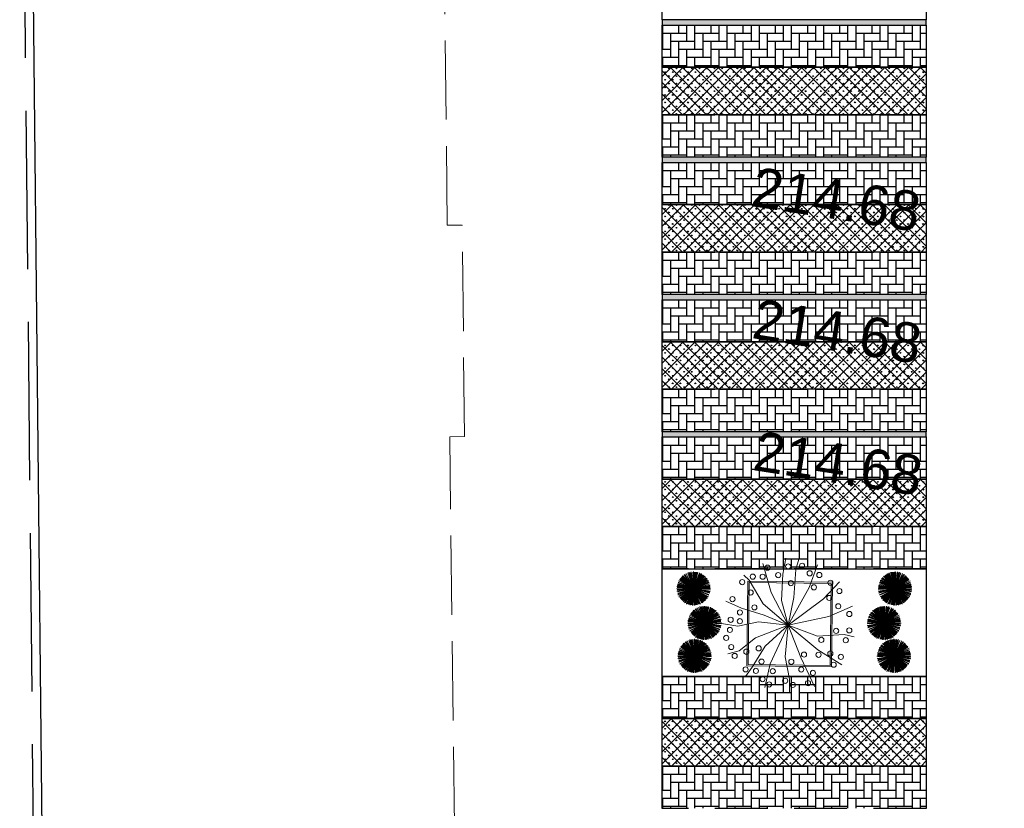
# Model space of a CAD drawing. Extents: x 6601440 to 6601733, y 5738487 to 5738717.
# Tile 13 of 129: x 6601510 to 6601529, y 5738628 to 5738643. Entities that reach past the tile are written whole.
import ezdxf

# ---------------------------------------------------------------- set-up
doc = ezdxf.new("R2010")
doc.units = 0
doc.linetypes.add('PRZER2-1', pattern=[3, 2, -1])
doc.linetypes.add('PRZER3-1', pattern=[4, 3, -1])
doc.layers.get('0').update_dxf_attribs({"linetype": 'CONTINUOUS'})
for name, color, linetype, lineweight, true_color in [('GSPWPS_O', 7, 'CONTINUOUS', 0, 0x0a0909), ('GSSKOA', 7, 'PRZER3-1', 18, 0x0a0909), ('Z_zielen', 7, 'CONTINUOUS', 0, 0x008f00)]:
    doc.layers.add(name, color=color, linetype=linetype, lineweight=lineweight, true_color=true_color)
doc.layers.add('MM_A_PZT_BUD_nadwieszenia', color=30, linetype='CONTINUOUS', lineweight=30)
doc.layers.add('TREE Z 1 500', color=7, linetype='CONTINUOUS', lineweight=9, true_color=0xc1c79e, transparency=0.6)
doc.styles.add('GEO-INFO', font='arial.ttf')
pattern_1 = [(90, (0, 0), (-0.07184204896, 0.07184204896), [0.01905, -0.12463409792]), (45, (0, 0), (-0.0718420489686, 0.0718420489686), [0.01905, -0.08255]), (135, (0, 0), (-0.0718420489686, -0.0718420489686), [0.01905, -0.08255])]

# ---------------------------------------------------------------- blocks, each defined once
blk = doc.blocks.new('ARBPARB2')
at = {"linetype": 'Continuous'}
for p, q in [((-1.081, 0.854), (-2.163, 1.746)), ((-2.146, 1.696), (-1.081, 0.853)), ((-2.089, 1.773), (-1.081, 0.854)), ((-2.05, 1.814), (-1.08, 0.854)), ((-1.968, 1.89), (-1.08, 0.854)), ((-1.08, 0.855), (-1.938, 1.964)), ((-1.859, 1.974), (-1.08, 0.855)), ((-1.813, 2.006), (-1.079, 0.855)), ((-1.079, 0.855), (-1.778, 2.071)), ((-1.653, 2.093), (-1.079, 0.855)), ((-1.613, 2.104), (-1.078, 0.855)), ((-1.078, 0.855), (-1.605, 2.155)), ((-1.526, 2.144), (-1.078, 0.856)), ((-1.473, 2.162), (-1.078, 0.856)), ((-1.419, 2.177), (-1.078, 0.856)), ((-1.364, 2.19), (-1.077, 0.856)), ((-1.269, 2.2), (-1.077, 0.856)), ((-1.229, 2.212), (-1.077, 0.856)), ((-1.076, 0.856), (-1.111, 2.258)), ((-0.991, 2.218), (-1.076, 0.856)), ((-1.075, 0.856), (-0.919, 2.249)), ((-0.855, 2.202), (-1.075, 0.856)), ((-0.8, 2.193), (-1.075, 0.856)), ((-0.745, 2.18), (-1.075, 0.856)), ((-1.074, 0.856), (-0.613, 2.18)), ((-0.691, 2.165), (-1.074, 0.856)), ((-0.602, 2.129), (-1.074, 0.855)), ((-0.561, 2.12), (-1.074, 0.855)), ((-1.073, 0.855), (-0.436, 2.105)), ((-0.398, 2.041), (-1.073, 0.855)), ((-0.318, 1.984), (-1.073, 0.855)), ((-1.072, 0.855), (-0.271, 2.005)), ((-0.193, 1.899), (-1.072, 0.854)), ((-1.072, 0.854), (-0.17, 1.882)), ((-1.072, 0.854), (-0.077, 1.843)), ((-0.09, 1.792), (-1.072, 0.854)), ((-0.057, 1.766), (-1.071, 0.854)), ((-0.02, 1.724), (-1.071, 0.854)), ((-1.071, 0.853), (0.049, 1.698)), ((-1.082, 0.85), (-2.483, 0.928)), ((-1.082, 0.849), (-2.48, 0.736)), ((-2.447, 0.863), (-1.082, 0.85)), ((-2.438, 0.767), (-1.082, 0.849)), ((-2.435, 0.671), (-1.082, 0.849)), ((-2.433, 1.044), (-1.082, 0.851)), ((-2.427, 0.615), (-1.082, 0.849)), ((-2.42, 1.084), (-1.082, 0.851)), ((-1.082, 0.848), (-2.42, 0.428)), ((-2.416, 0.56), (-1.082, 0.848)), ((-2.406, 1.179), (-1.082, 0.851)), ((-2.403, 0.506), (-1.082, 0.848)), ((-2.392, 1.233), (-1.082, 0.851)), ((-1.082, 0.852), (-2.387, 1.261)), ((-1.082, 0.852), (-2.387, 1.261)), ((-2.375, 1.287), (-1.082, 0.852)), ((-2.37, 0.416), (-1.082, 0.848)), ((-2.362, 0.374), (-1.082, 0.847)), ((-2.356, 1.34), (-1.082, 0.852)), ((-1.082, 0.847), (-2.35, 0.249)), ((-2.342, 0.322), (-1.082, 0.847)), ((-2.313, 1.426), (-1.082, 0.852)), ((-2.301, 1.465), (-1.082, 0.852)), ((-1.081, 0.853), (-2.275, 1.589)), ((-2.26, 0.16), (-1.081, 0.847)), ((-1.081, 0.846), (-2.256, 0.081)), ((-2.234, 0.128), (-1.081, 0.846)), ((-2.209, 1.622), (-1.081, 0.853)), ((-2.185, 0.045), (-1.081, 0.846)), ((-2.152, 0), (-1.081, 0.846)), ((-1.081, 0.846), (-2.136, -0.024)), ((-2.116, -0.044), (-1.081, 0.846)), ((-2.079, -0.085), (-1.081, 0.845)), ((-2.006, -0.148), (-1.08, 0.845)), ((-1.98, -0.181), (-1.08, 0.845)), ((-1.937, -0.217), (-1.08, 0.845)), ((-1.08, 0.845), (-1.91, -0.286)), ((-1.789, -0.321), (-1.079, 0.844)), ((-1.079, 0.844), (-1.747, -0.389)), ((-1.668, -0.387), (-1.079, 0.844)), ((-1.617, -0.41), (-1.078, 0.844)), ((-1.078, 0.844), (-1.592, -0.424)), ((-1.565, -0.431), (-1.078, 0.844)), ((-1.512, -0.45), (-1.078, 0.844)), ((-1.078, 0.844), (-1.457, -0.507)), ((-1.418, -0.471), (-1.078, 0.844)), ((-1.38, -0.487), (-1.077, 0.844)), ((-1.077, 0.843), (-1.268, -0.546)), ((-1.2, -0.516), (-1.077, 0.843)), ((-1.145, -0.519), (-1.076, 0.843)), ((-1.103, -0.515), (-1.076, 0.843)), ((-1.076, 0.843), (-1.076, -0.559)), ((-1.075, 0.844), (-0.764, -0.524)), ((-0.748, -0.475), (-1.075, 0.844)), ((-0.895, -0.509), (-1.075, 0.843)), ((-1.075, 0.843), (-0.923, -0.516)), ((-0.952, -0.516), (-1.075, 0.843)), ((-1.074, 0.844), (-0.58, -0.469)), ((-0.706, -0.47), (-1.074, 0.844)), ((-0.653, -0.454), (-1.074, 0.844)), ((-0.45, -0.363), (-1.073, 0.844)), ((-0.484, -0.387), (-1.073, 0.844)), ((-0.363, -0.321), (-1.073, 0.844)), ((-1.073, 0.844), (-0.405, -0.389)), ((-0.316, -0.291), (-1.073, 0.844)), ((-1.072, 0.845), (-0.291, -0.278)), ((-1.072, 0.845), (-0.148, -0.21)), ((-0.225, -0.225), (-1.072, 0.845)), ((-0.27, -0.259), (-1.072, 0.845)), ((-0.122, -0.135), (-1.072, 0.845)), ((0.086, 1.577), (-1.071, 0.853)), ((0.102, 1.538), (-1.071, 0.853)), ((-1.071, 0.853), (0.154, 1.536)), ((0.119, 0.179), (-1.071, 0.847)), ((-1.071, 0.846), (0.116, 0.099)), ((0, 0), (-1.071, 0.846)), ((0.033, 0.045), (-1.071, 0.846)), ((-1.071, 0.846), (-0.011, -0.073)), ((0.153, 1.457), (-1.07, 0.852)), ((0.177, 1.406), (-1.07, 0.852)), ((-1.07, 0.852), (0.191, 1.381)), ((0.199, 1.354), (-1.07, 0.852)), ((0.218, 1.302), (-1.07, 0.852)), ((-1.07, 0.851), (0.275, 1.247)), ((0.257, 1.17), (-1.07, 0.851)), ((-1.07, 0.851), (0.317, 1.059)), ((0.288, 0.991), (-1.07, 0.85)), ((0.292, 0.935), (-1.07, 0.85)), ((-1.07, 0.85), (0.333, 0.873)), ((-1.07, 0.849), (0.287, 0.677)), ((0.291, 0.753), (-1.07, 0.849)), ((0.294, 0.809), (-1.07, 0.849)), ((0.271, 0.594), (-1.07, 0.848)), ((-1.07, 0.848), (0.293, 0.518)), ((0.217, 0.395), (-1.07, 0.848)), ((0.198, 0.342), (-1.07, 0.847)), ((-1.07, 0.847), (0.208, 0.269))]:
    blk.add_line(p, q, dxfattribs=at)
blk.add_circle((-1.076, 0.85), 0.00621)
blk = doc.blocks.new('PGROM-B09X0104')
at = {"color": 0}
for points in [[(-12.5, 11.5), (-124.6, 288.4), (-257.4, 446.9), (-311.4, 602.6)], [(-12.5, 11.5), (-37.7, 267.9), (-83.7, 498.1), (-95.3, 668.7)], [(-12.5, 11.5), (54.3, 329.3), (197.3, 564.6), (215.5, 633.4)], [(-12.5, 11.5), (192.2, 314), (406.4, 524.6)], [(-12.5, 11.5), (-277.9, 237.2), (-466.9, 319.1), (-547.4, 402.1)], [(-12.5, 11.5), (171.8, 186.1), (406.8, 298.6), (557.9, 348.2)], [(-12.5, 11.5), (253.5, 94), (509, 206.6), (612.5, 230.8)], [(-12.5, 11.5), (-303.4, 114.5), (-548.7, 129.8), (-661.7, 142.7)], [(-12.5, 11.5), (-436.3, -13.4), (-668.8, -77.1)], [(-12.5, 11.5), (-303.4, -110.5), (-477.1, -253.7), (-590.4, -312)], [(-12.5, 11.5), (-237, -248.6), (-426.2, -505.7)], [(-12.5, 11.5), (-88.8, -361.1), (-108.5, -643.8)], [(-12.5, 11.5), (411.9, 7.1), (649.2, 41)], [(-12.5, 11.5), (381.3, -171.9), (604, -230.8)], [(-12.5, 11.5), (28.7, -294.7), (166.7, -519.7), (192.9, -618.2)], [(-12.5, 11.5), (253.5, -299.8), (453.8, -458.9)]]:
    blk.add_lwpolyline(points, dxfattribs=at)
for centre in [(-47.9, 620.8), (146.2, 615.7), (-415.8, 493), (-329, 498.1), (-237, 539), (-129.7, 493), (95.1, 493), (243.3, 549.2), (289.3, 462.3), (391.5, 462.3), (-472, 406), (-206.3, 452.1), (-17.3, 390.7), (-533.3, 334.4), (376.2, 334.4), (498.8, 288.4), (-599.8, 175.9), (-441.4, 252.6), (365.9, 186.1), (570.3, 170.8), (-564, 78.7), (-456.7, 73.6), (-354.5, 160.5), (-604.9, -18.5), (539.7, 68.5), (570.3, -23.6), (-620.2, -100.3), (-487.4, -69.6), (437.5, -33.8), (-318.7, -187.3), (417, -217.9), (555, -156.6), (-512.9, -223.1), (-512.9, -310), (-339.2, -310), (-196.1, -264), (524.3, -274.2), (-129.7, -391.8), (13.4, -345.8), (386.4, -335.6), (-426, -432.8), (-313.6, -427.6), (-63.3, -489), (161.6, -432.8), (371, -468.6), (-145, -570.8), (-42.8, -596.4), (125.8, -560.6), (228, -545.3)]:
    blk.add_circle(centre, 25.5, dxfattribs=at)

msp = doc.modelspace()

# ---------------------------------------------------------------- hatches: boundary and pattern name
h = msp.add_hatch(color=256)
h.dxf.hatch_style = 1
h.paths.add_polyline_path([(6601522.4268, 5738643.29263), (6601522.4268, 5738643.19263), (6601527.4268, 5738643.19263), (6601527.4268, 5738643.29263)])
at = {"linetype": 'PRZER2-1'}
h = msp.add_hatch(dxfattribs=at)
h.set_pattern_fill('AR-HBONE', color=256, scale=0.0015, angle=45)
h.set_pattern_definition([(90, (20.7848, 6.09846), (-0.1524, 0.1524), [0.4572, -0.1524]), (180, (20.7848, 6.25086), (-0.1524, 0.1524), [0.4572, -0.1524])])
h.paths.add_polyline_path([(6601522.4268, 5738643.19263), (6601522.4268, 5738642.3952), (6601527.4268, 5738642.3952), (6601527.4268, 5738643.19263)])
h = msp.add_hatch(dxfattribs=at)
h.set_pattern_fill('ANSI37', color=256, scale=0.05)
h.set_pattern_definition([(45, (20.81756, 6.49095), (-0.1122532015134, 0.1122532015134), []), (135, (20.81756, 6.49095), (-0.1122532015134, -0.1122532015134), [])])
h.paths.add_polyline_path([(6601522.4268, 5738641.49522), (6601522.4268, 5738642.3952), (6601527.4268, 5738642.3952), (6601527.4268, 5738641.49522)])
h = msp.add_hatch(dxfattribs=at)
h.set_pattern_fill('GRASS', color=3, scale=0.004)
h.set_pattern_definition(pattern_1)
h.paths.add_polyline_path([(6601522.4268, 5738641.49522), (6601522.4268, 5738642.3952), (6601527.4268, 5738642.3952), (6601527.4268, 5738641.49522)])
h = msp.add_hatch(dxfattribs=at)
h.set_pattern_fill('AR-HBONE', color=256, scale=0.0015, angle=45)
h.set_pattern_definition([(90, (20.7848, 4.40105), (-0.1524, 0.1524), [0.4572, -0.1524]), (180, (20.7848, 4.55345), (-0.1524, 0.1524), [0.4572, -0.1524])])
h.paths.add_polyline_path([(6601522.4268, 5738641.49522), (6601522.4268, 5738640.69779), (6601527.4268, 5738640.69779), (6601527.4268, 5738641.49522)])
h = msp.add_hatch(color=256)
h.dxf.hatch_style = 1
h.paths.add_polyline_path([(6601522.4268, 5738640.69263), (6601522.4268, 5738640.59263), (6601527.4268, 5738640.59263), (6601527.4268, 5738640.69263)])
h = msp.add_hatch(dxfattribs=at)
h.set_pattern_fill('AR-HBONE', color=256, scale=0.0015, angle=45)
h.set_pattern_definition([(90, (20.7848, 3.49846), (-0.1524, 0.1524), [0.4572, -0.1524]), (180, (20.7848, 3.65086), (-0.1524, 0.1524), [0.4572, -0.1524])])
h.paths.add_polyline_path([(6601522.4268, 5738640.59263), (6601522.4268, 5738639.7952), (6601527.4268, 5738639.7952), (6601527.4268, 5738640.59263)])
h = msp.add_hatch(dxfattribs=at)
h.set_pattern_fill('ANSI37', color=256, scale=0.05)
h.set_pattern_definition([(45, (20.81756, 3.89095), (-0.1122532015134, 0.1122532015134), []), (135, (20.81756, 3.89095), (-0.1122532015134, -0.1122532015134), [])])
h.paths.add_polyline_path([(6601522.4268, 5738638.89522), (6601522.4268, 5738639.7952), (6601527.4268, 5738639.7952), (6601527.4268, 5738638.89522)])
h = msp.add_hatch(dxfattribs=at)
h.set_pattern_fill('GRASS', color=3, scale=0.004)
h.set_pattern_definition(pattern_1)
h.paths.add_polyline_path([(6601522.4268, 5738638.89522), (6601522.4268, 5738639.7952), (6601527.4268, 5738639.7952), (6601527.4268, 5738638.89522)])
h = msp.add_hatch(dxfattribs=at)
h.set_pattern_fill('AR-HBONE', color=256, scale=0.0015, angle=45)
h.set_pattern_definition([(90, (20.7848, 1.80105), (-0.1524, 0.1524), [0.4572, -0.1524]), (180, (20.7848, 1.95345), (-0.1524, 0.1524), [0.4572, -0.1524])])
h.paths.add_polyline_path([(6601522.4268, 5738638.89522), (6601522.4268, 5738638.09779), (6601527.4268, 5738638.09779), (6601527.4268, 5738638.89522)])
h = msp.add_hatch(color=256)
h.dxf.hatch_style = 1
h.paths.add_polyline_path([(6601522.4268, 5738638.09263), (6601522.4268, 5738637.99263), (6601527.4268, 5738637.99263), (6601527.4268, 5738638.09263)])
h = msp.add_hatch(dxfattribs=at)
h.set_pattern_fill('AR-HBONE', color=256, scale=0.0015, angle=45)
h.set_pattern_definition([(90, (20.7848, 0.89846), (-0.1524, 0.1524), [0.4572, -0.1524]), (180, (20.7848, 1.05086), (-0.1524, 0.1524), [0.4572, -0.1524])])
h.paths.add_polyline_path([(6601522.4268, 5738637.99263), (6601522.4268, 5738637.1952), (6601527.4268, 5738637.1952), (6601527.4268, 5738637.99263)])
h = msp.add_hatch(dxfattribs=at)
h.set_pattern_fill('ANSI37', color=256, scale=0.05)
h.set_pattern_definition([(45, (20.81756, 1.29095), (-0.1122532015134, 0.1122532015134), []), (135, (20.81756, 1.29095), (-0.1122532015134, -0.1122532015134), [])])
h.paths.add_polyline_path([(6601522.4268, 5738636.29522), (6601522.4268, 5738637.1952), (6601527.4268, 5738637.1952), (6601527.4268, 5738636.29522)])
h = msp.add_hatch(dxfattribs=at)
h.set_pattern_fill('GRASS', color=3, scale=0.004)
h.set_pattern_definition(pattern_1)
h.paths.add_polyline_path([(6601522.4268, 5738636.29522), (6601522.4268, 5738637.1952), (6601527.4268, 5738637.1952), (6601527.4268, 5738636.29522)])
h = msp.add_hatch(dxfattribs=at)
h.set_pattern_fill('AR-HBONE', color=256, scale=0.0015, angle=45)
h.set_pattern_definition([(90, (20.7848, -0.79895), (-0.1524, 0.1524), [0.4572, -0.1524]), (180, (20.7848, -0.64655), (-0.1524, 0.1524), [0.4572, -0.1524])])
h.paths.add_polyline_path([(6601522.4268, 5738636.29522), (6601522.4268, 5738635.49779), (6601527.4268, 5738635.49779), (6601527.4268, 5738636.29522)])
h = msp.add_hatch(color=256)
h.dxf.hatch_style = 1
h.paths.add_polyline_path([(6601522.4268, 5738635.49263), (6601522.4268, 5738635.39263), (6601527.4268, 5738635.39263), (6601527.4268, 5738635.49263)])
h = msp.add_hatch(dxfattribs=at)
h.set_pattern_fill('AR-HBONE', color=256, scale=0.0015, angle=45)
h.set_pattern_definition([(90, (20.7848, -1.70154), (-0.1524, 0.1524), [0.4572, -0.1524]), (180, (20.7848, -1.54914), (-0.1524, 0.1524), [0.4572, -0.1524])])
h.paths.add_polyline_path([(6601522.4268, 5738635.39263), (6601522.4268, 5738634.5952), (6601527.4268, 5738634.5952), (6601527.4268, 5738635.39263)])
h = msp.add_hatch(dxfattribs=at)
h.set_pattern_fill('ANSI37', color=256, scale=0.05)
h.set_pattern_definition([(45, (20.81756, -1.30905), (-0.1122532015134, 0.1122532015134), []), (135, (20.81756, -1.30905), (-0.1122532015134, -0.1122532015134), [])])
h.paths.add_polyline_path([(6601522.4268, 5738633.69522), (6601522.4268, 5738634.5952), (6601527.4268, 5738634.5952), (6601527.4268, 5738633.69522)])
h = msp.add_hatch(dxfattribs=at)
h.set_pattern_fill('GRASS', color=3, scale=0.004)
h.set_pattern_definition(pattern_1)
h.paths.add_polyline_path([(6601522.4268, 5738633.69522), (6601522.4268, 5738634.5952), (6601527.4268, 5738634.5952), (6601527.4268, 5738633.69522)])
h = msp.add_hatch(dxfattribs=at)
h.set_pattern_fill('AR-HBONE', color=256, scale=0.0015, angle=45)
h.set_pattern_definition([(90, (20.7848, -3.39895), (-0.1524, 0.1524), [0.4572, -0.1524]), (180, (20.7848, -3.24655), (-0.1524, 0.1524), [0.4572, -0.1524])])
h.paths.add_polyline_path([(6601522.4268, 5738633.69522), (6601522.4268, 5738632.89779), (6601527.4268, 5738632.89779), (6601527.4268, 5738633.69522)])
h = msp.add_hatch(dxfattribs=at)
h.set_pattern_fill('AR-HBONE', color=256, scale=0.0015, angle=45)
h.set_pattern_definition([(90, (20.7848, -6.23686), (-0.1524, 0.1524), [0.4572, -0.1524]), (180, (20.7848, -6.08446), (-0.1524, 0.1524), [0.4572, -0.1524])])
h.paths.add_polyline_path([(6601522.4268, 5738630.85731), (6601522.4268, 5738630.05989), (6601527.4268, 5738630.05989), (6601527.4268, 5738630.85731)])
h = msp.add_hatch(dxfattribs=at)
h.set_pattern_fill('ANSI37', color=256, scale=0.05)
h.set_pattern_definition([(45, (20.81756, -5.84437), (-0.1122532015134, 0.1122532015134), []), (135, (20.81756, -5.84437), (-0.1122532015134, -0.1122532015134), [])])
h.paths.add_polyline_path([(6601522.4268, 5738629.1599), (6601522.4268, 5738630.05989), (6601527.4268, 5738630.05989), (6601527.4268, 5738629.1599)])
h = msp.add_hatch(dxfattribs=at)
h.set_pattern_fill('GRASS', color=3, scale=0.004)
h.set_pattern_definition([(90, (9.984945, -17.537095), (-0.07184204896, 0.07184204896), [0.01905, -0.12463409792]), (45, (9.98495, -17.5371), (-0.0718420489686, 0.0718420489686), [0.01905, -0.08255]), (135, (9.98495, -17.5371), (-0.0718420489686, -0.0718420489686), [0.01905, -0.08255])])
h.paths.add_polyline_path([(6601522.4268, 5738629.1599), (6601522.4268, 5738630.05989), (6601527.4268, 5738630.05989), (6601527.4268, 5738629.1599)])
h = msp.add_hatch(dxfattribs=at)
h.set_pattern_fill('AR-HBONE', color=256, scale=0.0015, angle=45)
h.set_pattern_definition([(90, (20.7848, -7.93427), (-0.1524, 0.1524), [0.4572, -0.1524]), (180, (20.7848, -7.78187), (-0.1524, 0.1524), [0.4572, -0.1524])])
h.paths.add_polyline_path([(6601522.4268, 5738629.1599), (6601522.4268, 5738628.36248), (6601527.4268, 5738628.36248), (6601527.4268, 5738629.1599)])

# ---------------------------------------------------------------- linework, layer by layer
at = {"color": 3}
msp.add_line((6601510.97746, 5738599.95865, 10.06), (6601510.43622, 5738653.19739, 10.06), dxfattribs=at)
at = {"color": 7, "linetype": 'PRZER3-1', "lineweight": 30, "elevation": 10.06}
msp.add_lwpolyline([(6601510.43099, 5738653.7127), (6601522.49994, 5738653.91001), (6601522.49002, 5738651.5425), (6601529.66651, 5738651.5425), (6601529.66651, 5738654.02683), (6601538.55011, 5738654.18645), (6601539.54007, 5738634.77356), (6601549.69265, 5738634.50447), (6601552.07964, 5738633.33731), (6601567.28346, 5738633.12408), (6601570.6548, 5738637.80075), (6601571.66308, 5738632.20458), (6601571.54575, 5738595.28982), (6601574.72819, 5738588.65305), (6601578.36042, 5738588.65305), (6601578.43231, 5738576.80623), (6601579.79306, 5738576.80976), (6601579.79306, 5738571.10128), (6601578.48092, 5738571.09182), (6601578.5841, 5738558.98185), (6601511.23283, 5738558.57583), (6601510.2684, 5738653.7127)], dxfattribs=at)
at = {"color": 7, "linetype": 'PRZER2-1', "ltscale": 0.5}
for points in [[(6601522.4268, 5738643.29263), (6601522.4268, 5738644.09522), (6601527.4268, 5738644.09522), (6601527.4268, 5738643.29263), (6601522.4268, 5738643.29263)], [(6601522.4268, 5738640.69263), (6601522.4268, 5738641.49522), (6601527.4268, 5738641.49522), (6601527.4268, 5738640.69263), (6601522.4268, 5738640.69263)], [(6601522.4268, 5738638.09263), (6601522.4268, 5738638.89522), (6601527.4268, 5738638.89522), (6601527.4268, 5738638.09263), (6601522.4268, 5738638.09263)], [(6601522.4268, 5738635.49263), (6601522.4268, 5738636.29522), (6601527.4268, 5738636.29522), (6601527.4268, 5738635.49263), (6601522.4268, 5738635.49263)], [(6601522.4268, 5738632.89263), (6601522.4268, 5738633.69522), (6601527.4268, 5738633.69522), (6601527.4268, 5738632.89263), (6601522.4268, 5738632.89263)], [(6601522.4268, 5738628.35731), (6601522.4268, 5738629.1599), (6601527.4268, 5738629.1599), (6601527.4268, 5738628.35731), (6601522.4268, 5738628.35731)]]:
    msp.add_lwpolyline(points, dxfattribs=at)
at = {"color": 7}
for points in [[(6601522.4268, 5738643.29263), (6601522.4268, 5738643.19263), (6601527.4268, 5738643.19263), (6601527.4268, 5738643.29263), (6601522.4268, 5738643.29263)], [(6601522.4268, 5738641.49522), (6601522.4268, 5738642.3952), (6601527.4268, 5738642.3952), (6601527.4268, 5738641.49522), (6601522.4268, 5738641.49522)], [(6601522.4268, 5738640.69263), (6601522.4268, 5738640.59263), (6601527.4268, 5738640.59263), (6601527.4268, 5738640.69263), (6601522.4268, 5738640.69263)], [(6601522.4268, 5738638.89522), (6601522.4268, 5738639.7952), (6601527.4268, 5738639.7952), (6601527.4268, 5738638.89522), (6601522.4268, 5738638.89522)], [(6601522.4268, 5738638.09263), (6601522.4268, 5738637.99263), (6601527.4268, 5738637.99263), (6601527.4268, 5738638.09263), (6601522.4268, 5738638.09263)], [(6601522.4268, 5738636.29522), (6601522.4268, 5738637.1952), (6601527.4268, 5738637.1952), (6601527.4268, 5738636.29522), (6601522.4268, 5738636.29522)], [(6601522.4268, 5738635.49263), (6601522.4268, 5738635.39263), (6601527.4268, 5738635.39263), (6601527.4268, 5738635.49263), (6601522.4268, 5738635.49263)], [(6601522.4268, 5738633.69522), (6601522.4268, 5738634.5952), (6601527.4268, 5738634.5952), (6601527.4268, 5738633.69522), (6601522.4268, 5738633.69522)], [(6601522.4268, 5738629.1599), (6601522.4268, 5738630.05989), (6601527.4268, 5738630.05989), (6601527.4268, 5738629.1599), (6601522.4268, 5738629.1599)]]:
    msp.add_lwpolyline(points, dxfattribs=at)
at = {"color": 7, "ltscale": 0.5}
for points in [[(6601522.4268, 5738643.19263), (6601527.4268, 5738643.19263), (6601527.4268, 5738642.3952), (6601522.4268, 5738642.3952), (6601522.4268, 5738643.19263)], [(6601522.4268, 5738640.59263), (6601527.4268, 5738640.59263), (6601527.4268, 5738639.7952), (6601522.4268, 5738639.7952), (6601522.4268, 5738640.59263)], [(6601522.4268, 5738637.99263), (6601527.4268, 5738637.99263), (6601527.4268, 5738637.1952), (6601522.4268, 5738637.1952), (6601522.4268, 5738637.99263)], [(6601522.4268, 5738635.39263), (6601527.4268, 5738635.39263), (6601527.4268, 5738634.5952), (6601522.4268, 5738634.5952), (6601522.4268, 5738635.39263)], [(6601522.4268, 5738630.85731), (6601527.4268, 5738630.85731), (6601527.4268, 5738630.05989), (6601522.4268, 5738630.05989), (6601522.4268, 5738630.85731)]]:
    msp.add_lwpolyline(points, dxfattribs=at)
at = {"color": 3}
msp.add_lwpolyline([(6601527.4268, 5738632.89263), (6601527.4268, 5738630.85731), (6601522.4268, 5738630.85731), (6601522.4268, 5738632.89263), (6601527.4268, 5738632.89263)], dxfattribs=at)
at = {"layer": 'GSSKOA', "linetype": 'PRZER3-1', "lineweight": 18, "ltscale": 0.5}
for p, q in [((6601518.36272, 5738639.40202, 10.18), (6601518.27754, 5738646.70295, 10.18)), ((6601518.6427, 5738639.4053, 10.18), (6601518.36272, 5738639.40202, 10.18)), ((6601518.68944, 5738635.3993, 10.18), (6601518.6427, 5738639.4053, 10.18)), ((6601518.40946, 5738635.39602, 10.18), (6601518.68944, 5738635.3993, 10.18)), ((6601518.49546, 5738628.02498, 10.18), (6601518.40946, 5738635.39602, 10.18))]:
    msp.add_line(p, q, dxfattribs=at)
at = {"layer": 'MM_A_PZT_BUD_nadwieszenia', "lineweight": 13}
for points in [[(6601524.03322, 5738631.06137), (6601525.63309, 5738631.04076), (6601525.6537, 5738632.64063), (6601524.05383, 5738632.66124)], [(6601524.05854, 5738631.08605), (6601525.60841, 5738631.06608), (6601525.62838, 5738632.61595), (6601524.07851, 5738632.63592)]]:
    msp.add_lwpolyline(points, close=True, dxfattribs=at)

# ---------------------------------------------------------------- block references
at = {"layer": 'TREE Z 1 500', "yscale": 0.2281425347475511, "zscale": 0.2281425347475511}
for p, xscale, rotation in [((6601523.312, 5738632.64178), 0.2281425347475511, 60.9259406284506), ((6601526.54798, 5738632.64178), -0.2281425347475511, 299.0740593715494), ((6601523.51946, 5738631.99006), 0.2281425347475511, 60.9259406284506), ((6601526.34052, 5738631.99006), -0.2281425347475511, 299.0740593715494), ((6601523.33174, 5738631.36597), 0.2281425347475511, 60.9259406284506), ((6601526.52823, 5738631.36597), -0.2281425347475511, 299.0740593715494)]:
    msp.add_blockref('ARBPARB2', p, dxfattribs=dict(at, xscale=xscale, rotation=rotation))
at = {"layer": 'Z_zielen', "xscale": 0.001910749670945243, "yscale": 0.001910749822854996, "zscale": 0.001910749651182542, "rotation": 61.69047552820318}
msp.add_blockref('PGROM-B09X0104', (6601524.84762, 5738631.8402), dxfattribs=at)

# ---------------------------------------------------------------- texts
at = {"layer": 'GSPWPS_O', "lineweight": 0, "style": 'GEO-INFO'}
for p in [(6601524.08543, 5738639.76888, 10.8), (6601524.10324, 5738637.26895, 10.8), (6601524.12106, 5738634.76901, 10.8)]:
    msp.add_text('214.68', height=0.75, rotation=351.147179, dxfattribs=at).set_placement(p)

doc.saveas('drawing.dxf')
